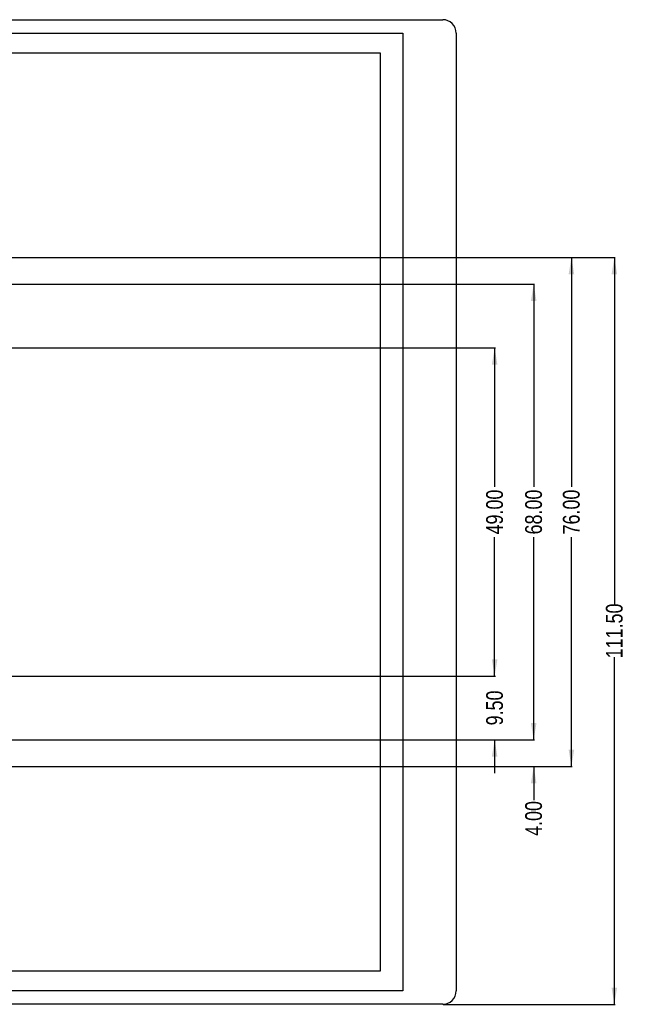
# Model space of a CAD drawing. Header units: millimetres. Extents: x -111 to 552, y -80 to 113.
# Tile 7 of 7: x 461 to 552, y -56 to 91. Entities that reach past the tile are written whole.
import ezdxf

# ---------------------------------------------------------------- set-up
doc = ezdxf.new("R2010")
doc.units = ezdxf.units.MM
doc.header["$LTSCALE"] = 1.21
doc.header["$MEASUREMENT"] = 0
doc.header["$PDMODE"] = 3
doc.header["$PDSIZE"] = 0.3125
doc.layers.get('0').update_dxf_attribs({"linetype": 'CONTINUOUS'})
doc.layers.get('DEFPOINTS').update_dxf_attribs({"linetype": 'CONTINUOUS'})
doc.layers.add('Dim', color=3, linetype='CONTINUOUS', lineweight=25)
doc.styles.get("Standard").update_dxf_attribs({"font": 'txt', "width": 0.8})
doc.dimstyles.get("Standard").update_dxf_attribs({"dimtxt": 0.15625, "dimasz": 0.1875, "dimexe": 0.125, "dimexo": 0.0625, "dimgap": 0.09, "dimtad": 0, "dimtih": 1, "dimtoh": 1, "dimzin": 4, "dimdsep": 46, "dimtxsty": 'STANDARD', "dimblk": '_FILLED', "dimblk1": '_FILLED', "dimblk2": '_FILLED', "dimcen": 0.09, "dimazin": 1, "dimtp": 0.01, "dimtm": 0.01, "dimtfac": 1, "dimtofl": 0, "dimtmove": 0, "dimatfit": 3, "dimldrblk": '_FILLED', "dimfxl": 1, "dimtolj": 1, "dimtzin": 4, "dimarcsym": 0})

# ---------------------------------------------------------------- blocks, each defined once
blk = doc.blocks.new('_FILLED')
at = {"color": 0, "linetype": 'ByBlock'}
blk.add_solid([(0, 0), (-1, 0.167), (-1, -0.167)], dxfattribs=at)
blk = doc.blocks.new('*D9')
at = {"color": 0, "linetype": 'ByBlock', "lineweight": -2}
for p, q in [((446.04, 42.46), (532.34, 42.46)), ((532.22, 42.46), (532.22, 21.72)), ((532.22, -6.54), (532.22, 14.21)), ((446.04, -6.54), (532.34, -6.54))]:
    blk.add_line(p, q, dxfattribs=at)
at = {"layer": 'DEFPOINTS', "color": 0, "linetype": 'ByBlock'}
for p in [(445.98, 42.46), (445.98, -6.54)]:
    blk.add_point(p, dxfattribs=at)
at = {"color": 0, "linetype": 'ByBlock', "lineweight": -2, "xscale": 2.5, "yscale": 2.5, "zscale": 2.5}
for p, rotation in [((532.22, 42.46), 90), ((532.22, -6.54), 270)]:
    blk.add_blockref('_FILLED', p, dxfattribs=dict(at, rotation=rotation))
at = {"color": 0, "linetype": 'ByBlock', "lineweight": -2, "insert": (532.22, 17.96), "char_height": 2.5, "attachment_point": 5, "rotation": 90}
blk.add_mtext('\\A1;49.00', dxfattribs=at)
blk = doc.blocks.new('*D10')
at = {"color": 0, "linetype": 'ByBlock', "lineweight": -2}
for p, q in [((454.54, 51.96), (538.17, 51.96)), ((538.05, 51.96), (538.05, 21.72)), ((538.05, -16.04), (538.05, 14.21)), ((454.54, -16.04), (538.17, -16.04))]:
    blk.add_line(p, q, dxfattribs=at)
at = {"layer": 'DEFPOINTS', "color": 0, "linetype": 'ByBlock'}
for p in [(454.48, 51.96), (454.48, -16.04)]:
    blk.add_point(p, dxfattribs=at)
at = {"color": 0, "linetype": 'ByBlock', "lineweight": -2, "xscale": 2.5, "yscale": 2.5, "zscale": 2.5}
for p, rotation in [((538.05, 51.96), 90), ((538.05, -16.04), 270)]:
    blk.add_blockref('_FILLED', p, dxfattribs=dict(at, rotation=rotation))
at = {"color": 0, "linetype": 'ByBlock', "lineweight": -2, "insert": (538.05, 17.96), "char_height": 2.5, "attachment_point": 5, "rotation": 90}
blk.add_mtext('\\A1;68.00', dxfattribs=at)
blk = doc.blocks.new('*D11')
at = {"color": 0, "linetype": 'ByBlock', "lineweight": -2}
for p, q in [((458.04, 55.96), (543.8, 55.96)), ((543.68, 55.96), (543.68, 21.72)), ((543.68, -20.04), (543.68, 14.21)), ((458.04, -20.04), (543.8, -20.04))]:
    blk.add_line(p, q, dxfattribs=at)
at = {"layer": 'DEFPOINTS', "color": 0, "linetype": 'ByBlock'}
for p in [(457.98, 55.96), (457.98, -20.04)]:
    blk.add_point(p, dxfattribs=at)
at = {"color": 0, "linetype": 'ByBlock', "lineweight": -2, "xscale": 2.5, "yscale": 2.5, "zscale": 2.5}
for p, rotation in [((543.68, 55.96), 90), ((543.68, -20.04), 270)]:
    blk.add_blockref('_FILLED', p, dxfattribs=dict(at, rotation=rotation))
at = {"color": 0, "linetype": 'ByBlock', "lineweight": -2, "insert": (543.68, 17.96), "char_height": 2.5, "attachment_point": 5, "rotation": 90}
blk.add_mtext('\\A1;76.00', dxfattribs=at)
blk = doc.blocks.new('*D12')
at = {"color": 0, "linetype": 'ByBlock', "lineweight": -2}
for p, q in [((458.1, 55.96), (550.21, 55.96)), ((550.09, 55.96), (550.09, 4.14)), ((550.09, -55.54), (550.09, -3.71)), ((524.54, -55.54), (550.21, -55.54))]:
    blk.add_line(p, q, dxfattribs=at)
at = {"layer": 'DEFPOINTS', "color": 0, "linetype": 'ByBlock'}
for p in [(458.04, 55.96), (524.48, -55.54)]:
    blk.add_point(p, dxfattribs=at)
at = {"color": 0, "linetype": 'ByBlock', "lineweight": -2, "xscale": 2.5, "yscale": 2.5, "zscale": 2.5}
for p, rotation in [((550.09, 55.96), 90), ((550.09, -55.54), 270)]:
    blk.add_blockref('_FILLED', p, dxfattribs=dict(at, rotation=rotation))
at = {"color": 0, "linetype": 'ByBlock', "lineweight": -2, "insert": (550.09, 0.21), "char_height": 2.5, "attachment_point": 5, "rotation": 90}
blk.add_mtext('\\A1;111.50', dxfattribs=at)
blk = doc.blocks.new('*D13')
at = {"color": 0, "linetype": 'ByBlock', "lineweight": -2}
for p, q in [((538.05, -16.04), (538.05, -11.04)), ((536.66, -16.04), (538.17, -16.04)), ((536.66, -20.04), (538.17, -20.04)), ((538.05, -20.04), (538.05, -25.04))]:
    blk.add_line(p, q, dxfattribs=at)
at = {"layer": 'DEFPOINTS', "color": 0, "linetype": 'ByBlock'}
for p in [(536.59, -16.04), (536.59, -20.04)]:
    blk.add_point(p, dxfattribs=at)
at = {"color": 0, "linetype": 'ByBlock', "lineweight": -2, "xscale": 2.5, "yscale": 2.5, "zscale": 2.5}
for p, rotation in [((538.05, -16.04), 270), ((538.05, -20.04), 90)]:
    blk.add_blockref('_FILLED', p, dxfattribs=dict(at, rotation=rotation))
at = {"color": 0, "linetype": 'ByBlock', "lineweight": -2, "insert": (538.05, -27.79), "char_height": 2.5, "attachment_point": 5, "rotation": 90}
blk.add_mtext('\\A1;4.00', dxfattribs=at)
blk = doc.blocks.new('*D14')
at = {"color": 0, "linetype": 'ByBlock', "lineweight": -2}
for p, q in [((532.22, -6.54), (532.22, -1.54)), ((530.75, -6.54), (532.34, -6.54)), ((530.75, -16.04), (532.34, -16.04)), ((532.22, -16.04), (532.22, -21.04))]:
    blk.add_line(p, q, dxfattribs=at)
at = {"layer": 'DEFPOINTS', "color": 0, "linetype": 'ByBlock'}
for p in [(530.69, -6.54), (530.69, -16.04)]:
    blk.add_point(p, dxfattribs=at)
at = {"color": 0, "linetype": 'ByBlock', "lineweight": -2, "xscale": 2.5, "yscale": 2.5, "zscale": 2.5}
for p, rotation in [((532.22, -6.54), 270), ((532.22, -16.04), 90)]:
    blk.add_blockref('_FILLED', p, dxfattribs=dict(at, rotation=rotation))
at = {"color": 0, "linetype": 'ByBlock', "lineweight": -2, "insert": (532.22, -11.29), "char_height": 2.5, "attachment_point": 5, "rotation": 90}
blk.add_mtext('\\A1;9.50', dxfattribs=at)

msp = doc.modelspace()

# ---------------------------------------------------------------- linework, layer by layer
at = {"color": 7, "linetype": 'Continuous'}
for p, q in [((289.477, 91.465), (524.477, 91.465)), ((289.897, 89.465), (518.497, 89.465)), ((518.497, 89.465), (518.497, -53.535)), ((526.477, 89.465), (526.477, -53.535)), ((515.197, 86.465), (293.197, 86.465)), ((515.197, -50.535), (515.197, 86.465)), ((293.197, -50.535), (515.197, -50.535)), ((518.497, -53.535), (289.897, -53.535)), ((524.477, -55.535), (289.477, -55.535))]:
    msp.add_line(p, q, dxfattribs=at)
for centre, start, end in [((524.477, 89.465), 0, 90), ((524.477, -53.535), 270, 360)]:
    msp.add_arc(centre, 2, start, end, dxfattribs=at)

# ---------------------------------------------------------------- dimensions: what is measured, and where the dimension line sits
at = {"layer": 'Dim'}
for base, p1, p2, picture, middle in [((543.677, 55.965), (457.977, -20.035), (457.977, 55.965), '*D11', (543.677, 17.965)), ((550.087, -55.535), (458.04, 55.965), (524.477, -55.535), '*D12', (550.087, 0.215)), ((538.047, -16.035), (454.477, 51.965), (454.477, -16.035), '*D10', (538.047, 17.965)), ((532.219, -6.535), (445.977, 42.465), (445.977, -6.535), '*D9', (532.219, 17.965)), ((532.219, -16.035), (530.686, -6.535), (530.686, -16.035), '*D14', (532.219, -11.285)), ((538.047, -20.035), (536.595, -16.035), (536.595, -20.035), '*D13', (538.047, -27.792))]:
    dim = msp.add_linear_dim(base=base, p1=p1, p2=p2, angle=90, dimstyle='STANDARD', override={"dimtxt": 2.5, "dimasz": 2.5, "dimtih": 0, "dimtoh": 0, "dimzin": 0, "dimcen": 0.198, "dimadec": 0, "dimazin": 0, "dimtp": 0, "dimtm": 0, "dimtdec": 4, "dimtzin": 0}, dxfattribs=at)
    dim.commit()
    dim.dimension.update_dxf_attribs({"geometry": picture, "text_midpoint": middle})

doc.saveas('drawing.dxf')
